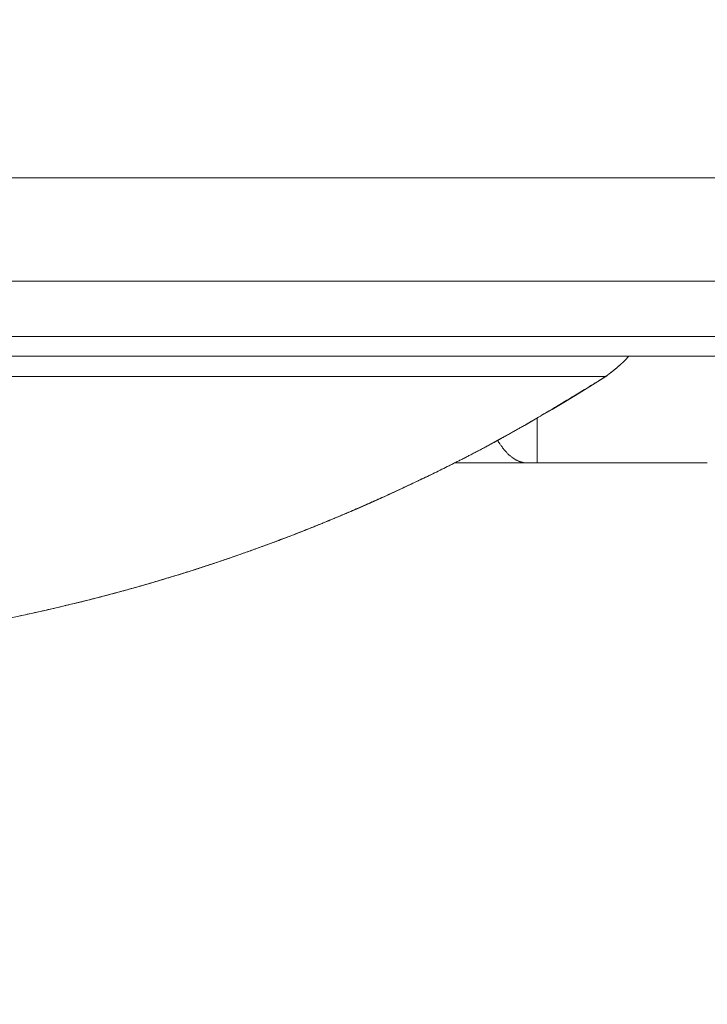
# Model space of a CAD drawing. Extents: x 0 to 59450, y 0 to 42050.
# Tile 250 of 256: x 35069 to 35078, y 35017 to 35031. Entities that reach past the tile are written whole.
import ezdxf

# ---------------------------------------------------------------- set-up
doc = ezdxf.new("R2010")
doc.units = 0
doc.header["$LTSCALE"] = 20
doc.header["$MEASUREMENT"] = 0
doc.layers.get('0').update_dxf_attribs({"linetype": 'CONTINUOUS'})
doc.layers.get('Defpoints').update_dxf_attribs({"linetype": 'CONTINUOUS'})
doc.dimstyles.new('DXF001', dxfattribs={"dimtxt": 3.1, "dimasz": 2, "dimexe": 2, "dimexo": 0.8, "dimgap": 0.09, "dimtad": 1, "dimdsep": 46, "dimtxsty": 'STANDARD', "dimcen": 0.09, "dimazin": 2, "dimtfac": 0.645161, "dimtdec": 4, "dimtmove": 0, "dimatfit": 3, "dimfxl": 1, "dimtvp": 0.66129, "dimtolj": 1, "dimtzin": 0, "dimarcsym": 0})

# ---------------------------------------------------------------- blocks, each defined once
blk = doc.blocks.new('_OPEN')
at = {"color": 0, "linetype": 'ByBlock', "lineweight": -2}
for p, q in [((-1, 0.166667), (0, 0)), ((0, 0), (-1, -0.166667)), ((0, 0), (-1, 0))]:
    blk.add_line(p, q, dxfattribs=at)
blk = doc.blocks.new('*D31')
at = {"color": 0, "linetype": 'Continuous', "lineweight": -2}
for p, q in [((40080.241, 35874.159), (40080.241, 34418.443)), ((34086.452, 35044.922), (34086.452, 34418.443)), ((34088.452, 34420.443), (40078.241, 34420.443))]:
    blk.add_line(p, q, dxfattribs=at)
at = {"layer": 'Defpoints', "color": 0, "linetype": 'Continuous'}
for p in [(40080.241, 35874.959), (34086.452, 35045.722), (40080.241, 34420.443)]:
    blk.add_point(p, dxfattribs=at)
at = {"color": 0, "linetype": 'Continuous', "lineweight": -2, "xscale": 2, "yscale": 2, "zscale": 2, "rotation": 180}
blk.add_blockref('_OPEN', (34086.452, 34420.443), dxfattribs=at)
at = {"color": 0, "linetype": 'Continuous', "lineweight": -2, "xscale": 2, "yscale": 2, "zscale": 2}
blk.add_blockref('_OPEN', (40080.241, 34420.443), dxfattribs=at)
at = {"color": 0, "linetype": 'Continuous', "lineweight": 13, "insert": (37257.246, 34460.533), "char_height": 80, "attachment_point": 5}
blk.add_mtext('\\A1;\\A1;5994', dxfattribs=at)
blk = doc.blocks.new('*D32')
at = {"color": 0, "linetype": 'Continuous', "lineweight": -2}
for p, q in [((36630.841, 38018.759), (33035.556, 38018.759)), ((33037.556, 35020.459), (33037.556, 38016.759)), ((34773.905, 35018.459), (33035.556, 35018.459))]:
    blk.add_line(p, q, dxfattribs=at)
at = {"layer": 'Defpoints', "color": 0, "linetype": 'Continuous'}
for p in [(33037.556, 38018.759), (36631.641, 38018.759), (34774.705, 35018.459)]:
    blk.add_point(p, dxfattribs=at)
at = {"color": 0, "linetype": 'Continuous', "lineweight": -2, "xscale": 2, "yscale": 2, "zscale": 2}
for p, rotation in [((33037.556, 38018.759), 90), ((33037.556, 35018.459), 270)]:
    blk.add_blockref('_OPEN', p, dxfattribs=dict(at, rotation=rotation))
at = {"color": 0, "linetype": 'Continuous', "lineweight": 13, "insert": (32997.466, 36692.509), "char_height": 80, "attachment_point": 5, "rotation": 90}
blk.add_mtext('\\A1;\\A1;3000', dxfattribs=at)

msp = doc.modelspace()

# ---------------------------------------------------------------- linework, layer by layer
at = {"color": 3, "linetype": 'Continuous', "lineweight": 13}
for p, q in [((34971.456, 35028.959), (35819.567, 35028.959)), ((34642.507, 35027.508), (35903.691, 35027.508)), ((35904.465, 35026.735), (34642.507, 35026.735)), ((34844.705, 35026.459), (35103.24, 35026.459)), ((35077.122, 35026.445), (35077.124, 35026.447)), ((35076.887, 35026.23), (35076.889, 35026.231)), ((35076.889, 35026.231), (35076.891, 35026.233)), ((35076.891, 35026.233), (35076.893, 35026.235)), ((35076.893, 35026.235), (35076.896, 35026.237)), ((35076.896, 35026.237), (35076.898, 35026.238)), ((35076.898, 35026.238), (35076.9, 35026.24)), ((35076.9, 35026.24), (35076.902, 35026.242)), ((35076.902, 35026.242), (35076.904, 35026.244)), ((35076.904, 35026.244), (35076.907, 35026.246)), ((35076.907, 35026.246), (35076.909, 35026.247)), ((35076.909, 35026.247), (35076.911, 35026.249)), ((35076.911, 35026.249), (35076.913, 35026.251)), ((35076.913, 35026.251), (35076.916, 35026.253)), ((35076.916, 35026.253), (35076.918, 35026.254)), ((35076.918, 35026.254), (35076.92, 35026.256)), ((35076.92, 35026.256), (35076.922, 35026.258)), ((35076.922, 35026.258), (35076.925, 35026.26)), ((35076.925, 35026.26), (35076.927, 35026.262)), ((35076.927, 35026.262), (35076.929, 35026.263)), ((35076.929, 35026.263), (35076.931, 35026.265)), ((35076.931, 35026.265), (35076.933, 35026.267)), ((35076.933, 35026.267), (35076.936, 35026.269)), ((35076.936, 35026.269), (35076.938, 35026.271)), ((35076.938, 35026.271), (35076.94, 35026.272)), ((35076.94, 35026.272), (35076.942, 35026.274)), ((35076.942, 35026.274), (35076.944, 35026.276)), ((35076.944, 35026.276), (35076.947, 35026.278)), ((35076.947, 35026.278), (35076.949, 35026.28)), ((35076.81, 35026.171), (34844.705, 35026.171)), ((35076.662, 35026.08), (35076.683, 35026.093)), ((35076.809, 35026.172), (35076.812, 35026.174)), ((35076.81, 35026.171), (35076.814, 35026.175)), ((35076.814, 35026.175), (35076.819, 35026.178)), ((35076.819, 35026.178), (35076.824, 35026.182)), ((35076.824, 35026.182), (35076.829, 35026.186)), ((35076.829, 35026.186), (35076.834, 35026.19)), ((35076.834, 35026.19), (35076.84, 35026.194)), ((35076.848, 35026.2), (35076.851, 35026.202)), ((35076.851, 35026.202), (35076.853, 35026.204)), ((35076.853, 35026.204), (35076.855, 35026.205)), ((35076.855, 35026.205), (35076.857, 35026.207)), ((35076.857, 35026.207), (35076.86, 35026.209)), ((35076.86, 35026.209), (35076.862, 35026.211)), ((35076.862, 35026.211), (35076.864, 35026.212)), ((35076.864, 35026.212), (35076.866, 35026.214)), ((35076.866, 35026.214), (35076.869, 35026.216)), ((35076.869, 35026.216), (35076.871, 35026.218)), ((35076.871, 35026.218), (35076.873, 35026.219)), ((35076.873, 35026.219), (35076.875, 35026.221)), ((35076.875, 35026.221), (35076.878, 35026.223)), ((35076.878, 35026.223), (35076.88, 35026.224)), ((35076.88, 35026.224), (35076.882, 35026.226)), ((35076.882, 35026.226), (35076.884, 35026.228)), ((35076.884, 35026.228), (35076.887, 35026.23)), ((35076.439, 35025.944), (35076.464, 35025.959)), ((35076.464, 35025.959), (35076.489, 35025.974)), ((35076.489, 35025.974), (35076.513, 35025.989)), ((35076.513, 35025.989), (35076.538, 35026.004)), ((35076.538, 35026.004), (35076.563, 35026.019)), ((35076.563, 35026.019), (35076.587, 35026.034)), ((35076.587, 35026.034), (35076.612, 35026.05)), ((35076.612, 35026.05), (35076.638, 35026.065)), ((35076.638, 35026.065), (35076.662, 35026.08)), ((35076.216, 35025.809), (35076.241, 35025.824)), ((35076.241, 35025.824), (35076.266, 35025.839)), ((35076.266, 35025.839), (35076.29, 35025.854)), ((35076.29, 35025.854), (35076.315, 35025.869)), ((35076.315, 35025.869), (35076.34, 35025.884)), ((35076.34, 35025.884), (35076.365, 35025.899)), ((35076.365, 35025.899), (35076.39, 35025.914)), ((35076.39, 35025.914), (35076.414, 35025.929)), ((35076.414, 35025.929), (35076.439, 35025.944)), ((35075.993, 35025.675), (35076.018, 35025.69)), ((35076.018, 35025.69), (35076.042, 35025.705)), ((35076.042, 35025.705), (35076.067, 35025.719)), ((35076.067, 35025.719), (35076.092, 35025.734)), ((35076.092, 35025.734), (35076.117, 35025.749)), ((35076.117, 35025.749), (35076.142, 35025.764)), ((35076.142, 35025.764), (35076.167, 35025.779)), ((35076.167, 35025.779), (35076.191, 35025.794)), ((35076.191, 35025.794), (35076.216, 35025.809)), ((35075.744, 35025.529), (35075.769, 35025.543)), ((35075.769, 35025.543), (35075.794, 35025.558)), ((35075.794, 35025.558), (35075.819, 35025.572)), ((35075.819, 35025.572), (35075.844, 35025.587)), ((35075.844, 35025.587), (35075.868, 35025.601)), ((35075.847, 35024.959), (35075.847, 35025.589)), ((35075.868, 35025.601), (35075.893, 35025.616)), ((35075.893, 35025.616), (35075.918, 35025.631)), ((35075.918, 35025.631), (35075.943, 35025.645)), ((35075.943, 35025.645), (35075.968, 35025.66)), ((35075.968, 35025.66), (35075.993, 35025.675)), ((35074.459, 35024.843), (35074.484, 35024.855)), ((35074.484, 35024.855), (35074.51, 35024.868)), ((35074.51, 35024.868), (35074.535, 35024.88)), ((35074.535, 35024.88), (35074.56, 35024.893)), ((35074.56, 35024.893), (35074.586, 35024.906)), ((35074.693, 35024.959), (35075.704, 35024.959)), ((35075.704, 35024.959), (35075.69, 35024.959)), ((35075.847, 35024.959), (35075.704, 35024.959)), ((35078.236, 35024.959), (35075.847, 35024.959)), ((35074.178, 35024.708), (35074.204, 35024.72)), ((35074.201, 35024.719), (35074.248, 35024.741)), ((35074.204, 35024.72), (35074.229, 35024.732)), ((35074.229, 35024.732), (35074.255, 35024.744)), ((35074.255, 35024.744), (35074.28, 35024.756)), ((35074.28, 35024.756), (35074.306, 35024.769)), ((35074.306, 35024.769), (35074.331, 35024.781)), ((35074.331, 35024.781), (35074.357, 35024.793)), ((35074.357, 35024.793), (35074.382, 35024.806)), ((35074.382, 35024.806), (35074.408, 35024.818)), ((35074.408, 35024.818), (35074.433, 35024.83)), ((35074.433, 35024.83), (35074.459, 35024.843)), ((35073.872, 35024.564), (35073.897, 35024.576)), ((35073.878, 35024.567), (35073.899, 35024.577)), ((35073.897, 35024.576), (35073.923, 35024.587)), ((35073.899, 35024.577), (35073.919, 35024.586)), ((35073.919, 35024.586), (35073.94, 35024.596)), ((35073.923, 35024.587), (35073.949, 35024.599)), ((35073.94, 35024.596), (35073.961, 35024.605)), ((35073.949, 35024.599), (35073.974, 35024.611)), ((35073.961, 35024.605), (35073.981, 35024.615)), ((35073.974, 35024.611), (35074, 35024.623)), ((35073.981, 35024.615), (35074.002, 35024.625)), ((35074, 35024.623), (35074.025, 35024.635)), ((35074.002, 35024.625), (35074.022, 35024.634)), ((35074.022, 35024.634), (35074.043, 35024.644)), ((35074.025, 35024.635), (35074.051, 35024.647)), ((35074.043, 35024.644), (35074.063, 35024.653)), ((35074.051, 35024.647), (35074.076, 35024.659)), ((35074.063, 35024.653), (35074.084, 35024.663)), ((35074.076, 35024.659), (35074.102, 35024.671)), ((35074.084, 35024.663), (35074.105, 35024.673)), ((35074.102, 35024.671), (35074.127, 35024.683)), ((35074.105, 35024.673), (35074.125, 35024.682)), ((35074.125, 35024.682), (35074.143, 35024.691)), ((35074.127, 35024.683), (35074.153, 35024.695)), ((35074.143, 35024.691), (35074.166, 35024.702)), ((35074.153, 35024.695), (35074.178, 35024.708)), ((35073.564, 35024.424), (35073.59, 35024.435)), ((35073.57, 35024.427), (35073.59, 35024.436)), ((35073.59, 35024.435), (35073.616, 35024.447)), ((35073.59, 35024.436), (35073.611, 35024.446)), ((35073.611, 35024.446), (35073.632, 35024.455)), ((35073.616, 35024.447), (35073.641, 35024.458)), ((35073.632, 35024.455), (35073.652, 35024.464)), ((35073.641, 35024.458), (35073.667, 35024.47)), ((35073.652, 35024.464), (35073.673, 35024.473)), ((35073.667, 35024.47), (35073.693, 35024.482)), ((35073.673, 35024.473), (35073.693, 35024.483)), ((35073.693, 35024.482), (35073.718, 35024.493)), ((35073.693, 35024.483), (35073.714, 35024.492)), ((35073.714, 35024.492), (35073.735, 35024.501)), ((35073.718, 35024.493), (35073.744, 35024.505)), ((35073.735, 35024.501), (35073.755, 35024.511)), ((35073.744, 35024.505), (35073.769, 35024.517)), ((35073.755, 35024.511), (35073.776, 35024.52)), ((35073.769, 35024.517), (35073.795, 35024.528)), ((35073.776, 35024.52), (35073.796, 35024.53)), ((35073.795, 35024.528), (35073.821, 35024.54)), ((35073.796, 35024.53), (35073.817, 35024.539)), ((35073.817, 35024.539), (35073.837, 35024.548)), ((35073.821, 35024.54), (35073.846, 35024.552)), ((35073.837, 35024.548), (35073.858, 35024.558)), ((35073.846, 35024.552), (35073.872, 35024.564)), ((35073.858, 35024.558), (35073.878, 35024.567)), ((35073.256, 35024.288), (35073.282, 35024.299)), ((35073.261, 35024.291), (35073.281, 35024.3)), ((35073.281, 35024.3), (35073.302, 35024.309)), ((35073.282, 35024.299), (35073.307, 35024.311)), ((35073.302, 35024.309), (35073.322, 35024.318)), ((35073.307, 35024.311), (35073.333, 35024.322)), ((35073.322, 35024.318), (35073.343, 35024.327)), ((35073.333, 35024.322), (35073.359, 35024.333)), ((35073.343, 35024.327), (35073.364, 35024.336)), ((35073.359, 35024.333), (35073.384, 35024.344)), ((35073.364, 35024.336), (35073.384, 35024.345)), ((35073.384, 35024.344), (35073.41, 35024.356)), ((35073.384, 35024.345), (35073.405, 35024.354)), ((35073.405, 35024.354), (35073.426, 35024.363)), ((35073.41, 35024.356), (35073.436, 35024.367)), ((35073.426, 35024.363), (35073.446, 35024.372)), ((35073.436, 35024.367), (35073.462, 35024.378)), ((35073.446, 35024.372), (35073.467, 35024.381)), ((35073.462, 35024.378), (35073.487, 35024.39)), ((35073.467, 35024.381), (35073.487, 35024.39)), ((35073.487, 35024.39), (35073.513, 35024.401)), ((35073.487, 35024.39), (35073.508, 35024.399)), ((35073.508, 35024.399), (35073.529, 35024.409)), ((35073.513, 35024.401), (35073.539, 35024.412)), ((35073.529, 35024.409), (35073.549, 35024.418)), ((35073.539, 35024.412), (35073.564, 35024.424)), ((35073.549, 35024.418), (35073.57, 35024.427)), ((35072.93, 35024.15), (35072.95, 35024.159)), ((35072.95, 35024.159), (35072.971, 35024.168)), ((35072.971, 35024.168), (35072.992, 35024.176)), ((35072.992, 35024.176), (35073.012, 35024.185)), ((35073.012, 35024.185), (35073.033, 35024.194)), ((35073.033, 35024.194), (35073.054, 35024.202)), ((35073.054, 35024.202), (35073.075, 35024.211)), ((35073.075, 35024.211), (35073.095, 35024.22)), ((35073.095, 35024.22), (35073.116, 35024.229)), ((35073.116, 35024.229), (35073.137, 35024.237)), ((35073.137, 35024.237), (35073.157, 35024.246)), ((35073.157, 35024.246), (35073.178, 35024.255)), ((35073.178, 35024.255), (35073.199, 35024.264)), ((35073.199, 35024.264), (35073.219, 35024.273)), ((35073.219, 35024.273), (35073.24, 35024.282)), ((35073.23, 35024.277), (35073.256, 35024.288)), ((35073.24, 35024.282), (35073.261, 35024.291)), ((35072.597, 35024.016), (35072.618, 35024.024)), ((35072.618, 35024.024), (35072.639, 35024.032)), ((35072.639, 35024.032), (35072.66, 35024.04)), ((35072.66, 35024.04), (35072.681, 35024.049)), ((35072.681, 35024.049), (35072.701, 35024.057)), ((35072.701, 35024.057), (35072.722, 35024.065)), ((35072.722, 35024.065), (35072.743, 35024.074)), ((35072.743, 35024.074), (35072.764, 35024.082)), ((35072.764, 35024.082), (35072.784, 35024.091)), ((35072.784, 35024.091), (35072.805, 35024.099)), ((35072.805, 35024.099), (35072.826, 35024.108)), ((35072.826, 35024.108), (35072.847, 35024.116)), ((35072.847, 35024.116), (35072.867, 35024.125)), ((35072.867, 35024.125), (35072.888, 35024.133)), ((35072.888, 35024.133), (35072.909, 35024.142)), ((35072.909, 35024.142), (35072.93, 35024.15)), ((35072.243, 35023.879), (35072.264, 35023.886)), ((35072.246, 35023.88), (35072.272, 35023.89)), ((35072.264, 35023.886), (35072.285, 35023.894)), ((35072.272, 35023.89), (35072.298, 35023.9)), ((35072.285, 35023.894), (35072.306, 35023.902)), ((35072.298, 35023.9), (35072.324, 35023.91)), ((35072.306, 35023.902), (35072.327, 35023.91)), ((35072.324, 35023.91), (35072.35, 35023.919)), ((35072.327, 35023.91), (35072.347, 35023.918)), ((35072.347, 35023.918), (35072.368, 35023.926)), ((35072.35, 35023.919), (35072.376, 35023.929)), ((35072.368, 35023.926), (35072.389, 35023.934)), ((35072.376, 35023.929), (35072.402, 35023.939)), ((35072.389, 35023.934), (35072.41, 35023.942)), ((35072.402, 35023.939), (35072.428, 35023.949)), ((35072.41, 35023.942), (35072.431, 35023.95)), ((35072.428, 35023.949), (35072.454, 35023.96)), ((35072.431, 35023.95), (35072.452, 35023.958)), ((35072.452, 35023.958), (35072.473, 35023.967)), ((35072.473, 35023.967), (35072.493, 35023.975)), ((35072.493, 35023.975), (35072.514, 35023.983)), ((35072.514, 35023.983), (35072.535, 35023.991)), ((35072.535, 35023.991), (35072.556, 35023.999)), ((35072.556, 35023.999), (35072.577, 35024.007)), ((35072.577, 35024.007), (35072.597, 35024.016)), ((35071.855, 35023.736), (35071.881, 35023.745)), ((35071.867, 35023.74), (35071.888, 35023.748)), ((35071.881, 35023.745), (35071.907, 35023.755)), ((35071.888, 35023.748), (35071.909, 35023.755)), ((35071.907, 35023.755), (35071.933, 35023.764)), ((35071.909, 35023.755), (35071.93, 35023.763)), ((35071.93, 35023.763), (35071.95, 35023.77)), ((35071.933, 35023.764), (35071.959, 35023.774)), ((35071.95, 35023.77), (35071.971, 35023.778)), ((35071.959, 35023.774), (35071.985, 35023.783)), ((35071.971, 35023.778), (35071.992, 35023.786)), ((35071.985, 35023.783), (35072.011, 35023.793)), ((35071.992, 35023.786), (35072.013, 35023.793)), ((35072.011, 35023.793), (35072.037, 35023.802)), ((35072.013, 35023.793), (35072.034, 35023.801)), ((35072.034, 35023.801), (35072.055, 35023.808)), ((35072.037, 35023.802), (35072.063, 35023.812)), ((35072.055, 35023.808), (35072.076, 35023.816)), ((35072.063, 35023.812), (35072.089, 35023.821)), ((35072.076, 35023.816), (35072.097, 35023.824)), ((35072.089, 35023.821), (35072.115, 35023.831)), ((35072.097, 35023.824), (35072.118, 35023.832)), ((35072.115, 35023.831), (35072.142, 35023.841)), ((35072.118, 35023.832), (35072.139, 35023.839)), ((35072.139, 35023.839), (35072.16, 35023.847)), ((35072.142, 35023.841), (35072.168, 35023.851)), ((35072.16, 35023.847), (35072.181, 35023.855)), ((35072.168, 35023.851), (35072.194, 35023.86)), ((35072.181, 35023.855), (35072.201, 35023.863)), ((35072.194, 35023.86), (35072.22, 35023.87)), ((35072.201, 35023.863), (35072.222, 35023.871)), ((35072.22, 35023.87), (35072.246, 35023.88)), ((35072.222, 35023.871), (35072.243, 35023.879)), ((35071.463, 35023.599), (35071.489, 35023.608)), ((35071.468, 35023.601), (35071.489, 35023.608)), ((35071.489, 35023.608), (35071.515, 35023.617)), ((35071.489, 35023.608), (35071.51, 35023.615)), ((35071.51, 35023.615), (35071.531, 35023.622)), ((35071.515, 35023.617), (35071.541, 35023.626)), ((35071.531, 35023.622), (35071.552, 35023.63)), ((35071.541, 35023.626), (35071.567, 35023.635)), ((35071.552, 35023.63), (35071.573, 35023.637)), ((35071.567, 35023.635), (35071.593, 35023.644)), ((35071.573, 35023.637), (35071.594, 35023.644)), ((35071.593, 35023.644), (35071.62, 35023.653)), ((35071.594, 35023.644), (35071.615, 35023.651)), ((35071.615, 35023.651), (35071.636, 35023.659)), ((35071.62, 35023.653), (35071.646, 35023.662)), ((35071.636, 35023.659), (35071.657, 35023.666)), ((35071.646, 35023.662), (35071.672, 35023.671)), ((35071.657, 35023.666), (35071.678, 35023.673)), ((35071.672, 35023.671), (35071.698, 35023.68)), ((35071.678, 35023.673), (35071.699, 35023.681)), ((35071.698, 35023.68), (35071.724, 35023.69)), ((35071.699, 35023.681), (35071.72, 35023.688)), ((35071.72, 35023.688), (35071.741, 35023.695)), ((35071.724, 35023.69), (35071.75, 35023.699)), ((35071.741, 35023.695), (35071.762, 35023.703)), ((35071.75, 35023.699), (35071.776, 35023.708)), ((35071.762, 35023.703), (35071.783, 35023.71)), ((35071.776, 35023.708), (35071.803, 35023.717)), ((35071.783, 35023.71), (35071.804, 35023.718)), ((35071.803, 35023.717), (35071.829, 35023.727)), ((35071.804, 35023.718), (35071.825, 35023.725)), ((35071.825, 35023.725), (35071.846, 35023.733)), ((35071.829, 35023.727), (35071.855, 35023.736)), ((35071.846, 35023.733), (35071.867, 35023.74)), ((35071.043, 35023.461), (35071.069, 35023.469)), ((35071.046, 35023.462), (35071.068, 35023.469)), ((35071.068, 35023.469), (35071.089, 35023.475)), ((35071.069, 35023.469), (35071.096, 35023.477)), ((35071.089, 35023.475), (35071.11, 35023.482)), ((35071.096, 35023.477), (35071.122, 35023.486)), ((35071.11, 35023.482), (35071.131, 35023.489)), ((35071.122, 35023.486), (35071.148, 35023.494)), ((35071.131, 35023.489), (35071.152, 35023.496)), ((35071.148, 35023.494), (35071.174, 35023.503)), ((35071.152, 35023.496), (35071.173, 35023.503)), ((35071.173, 35023.503), (35071.194, 35023.51)), ((35071.174, 35023.503), (35071.201, 35023.512)), ((35071.194, 35023.51), (35071.215, 35023.517)), ((35071.201, 35023.512), (35071.227, 35023.52)), ((35071.215, 35023.517), (35071.236, 35023.523)), ((35071.227, 35023.52), (35071.253, 35023.529)), ((35071.236, 35023.523), (35071.257, 35023.53)), ((35071.253, 35023.529), (35071.279, 35023.537)), ((35071.257, 35023.53), (35071.278, 35023.537)), ((35071.278, 35023.537), (35071.3, 35023.544)), ((35071.279, 35023.537), (35071.306, 35023.546)), ((35071.3, 35023.544), (35071.321, 35023.551)), ((35071.306, 35023.546), (35071.332, 35023.555)), ((35071.321, 35023.551), (35071.342, 35023.558)), ((35071.332, 35023.555), (35071.358, 35023.564)), ((35071.342, 35023.558), (35071.363, 35023.565)), ((35071.358, 35023.564), (35071.384, 35023.572)), ((35071.363, 35023.565), (35071.384, 35023.572)), ((35071.384, 35023.572), (35071.41, 35023.581)), ((35071.384, 35023.572), (35071.405, 35023.58)), ((35071.405, 35023.58), (35071.426, 35023.587)), ((35071.41, 35023.581), (35071.437, 35023.59)), ((35071.426, 35023.587), (35071.447, 35023.594)), ((35071.437, 35023.59), (35071.463, 35023.599)), ((35071.447, 35023.594), (35071.468, 35023.601)), ((35070.596, 35023.322), (35070.623, 35023.33)), ((35070.602, 35023.324), (35070.624, 35023.33)), ((35070.623, 35023.33), (35070.649, 35023.338)), ((35070.624, 35023.33), (35070.645, 35023.337)), ((35070.645, 35023.337), (35070.666, 35023.343)), ((35070.649, 35023.338), (35070.675, 35023.346)), ((35070.666, 35023.343), (35070.687, 35023.349)), ((35070.675, 35023.346), (35070.701, 35023.354)), ((35070.687, 35023.349), (35070.708, 35023.356)), ((35070.701, 35023.354), (35070.728, 35023.362)), ((35070.708, 35023.356), (35070.729, 35023.362)), ((35070.728, 35023.362), (35070.754, 35023.37)), ((35070.729, 35023.362), (35070.751, 35023.369)), ((35070.751, 35023.369), (35070.772, 35023.375)), ((35070.754, 35023.37), (35070.78, 35023.378)), ((35070.772, 35023.375), (35070.793, 35023.382)), ((35070.78, 35023.378), (35070.807, 35023.386)), ((35070.793, 35023.382), (35070.814, 35023.388)), ((35070.807, 35023.386), (35070.833, 35023.394)), ((35070.814, 35023.388), (35070.835, 35023.395)), ((35070.833, 35023.394), (35070.859, 35023.402)), ((35070.835, 35023.395), (35070.856, 35023.402)), ((35070.856, 35023.402), (35070.878, 35023.408)), ((35070.859, 35023.402), (35070.886, 35023.411)), ((35070.878, 35023.408), (35070.899, 35023.415)), ((35070.886, 35023.411), (35070.912, 35023.419)), ((35070.899, 35023.415), (35070.92, 35023.422)), ((35070.912, 35023.419), (35070.938, 35023.427)), ((35070.92, 35023.422), (35070.941, 35023.428)), ((35070.938, 35023.427), (35070.964, 35023.435)), ((35070.941, 35023.428), (35070.962, 35023.435)), ((35070.962, 35023.435), (35070.983, 35023.442)), ((35070.964, 35023.435), (35070.991, 35023.444)), ((35070.983, 35023.442), (35071.004, 35023.448)), ((35070.991, 35023.444), (35071.017, 35023.452)), ((35071.004, 35023.448), (35071.025, 35023.455)), ((35071.017, 35023.452), (35071.043, 35023.461)), ((35071.025, 35023.455), (35071.046, 35023.462)), ((35070.121, 35023.185), (35070.148, 35023.192)), ((35070.136, 35023.189), (35070.157, 35023.195)), ((35070.148, 35023.192), (35070.174, 35023.2)), ((35070.157, 35023.195), (35070.178, 35023.201)), ((35070.174, 35023.2), (35070.2, 35023.207)), ((35070.178, 35023.201), (35070.199, 35023.207)), ((35070.199, 35023.207), (35070.22, 35023.213)), ((35070.2, 35023.207), (35070.227, 35023.214)), ((35070.22, 35023.213), (35070.242, 35023.219)), ((35070.227, 35023.214), (35070.253, 35023.222)), ((35070.242, 35023.219), (35070.263, 35023.225)), ((35070.253, 35023.222), (35070.28, 35023.229)), ((35070.263, 35023.225), (35070.284, 35023.231)), ((35070.28, 35023.229), (35070.306, 35023.237)), ((35070.284, 35023.231), (35070.305, 35023.237)), ((35070.305, 35023.237), (35070.327, 35023.243)), ((35070.306, 35023.237), (35070.333, 35023.244)), ((35070.327, 35023.243), (35070.348, 35023.249)), ((35070.333, 35023.244), (35070.359, 35023.252)), ((35070.348, 35023.249), (35070.369, 35023.255)), ((35070.359, 35023.252), (35070.385, 35023.26)), ((35070.369, 35023.255), (35070.39, 35023.261)), ((35070.385, 35023.26), (35070.412, 35023.267)), ((35070.39, 35023.261), (35070.411, 35023.267)), ((35070.411, 35023.267), (35070.433, 35023.274)), ((35070.412, 35023.267), (35070.438, 35023.275)), ((35070.433, 35023.274), (35070.454, 35023.28)), ((35070.438, 35023.275), (35070.464, 35023.283)), ((35070.454, 35023.28), (35070.475, 35023.286)), ((35070.464, 35023.283), (35070.491, 35023.291)), ((35070.475, 35023.286), (35070.496, 35023.292)), ((35070.491, 35023.291), (35070.517, 35023.298)), ((35070.496, 35023.292), (35070.518, 35023.299)), ((35070.517, 35023.298), (35070.543, 35023.306)), ((35070.518, 35023.299), (35070.539, 35023.305)), ((35070.539, 35023.305), (35070.56, 35023.311)), ((35070.543, 35023.306), (35070.57, 35023.314)), ((35070.56, 35023.311), (35070.581, 35023.318)), ((35070.57, 35023.314), (35070.596, 35023.322)), ((35070.581, 35023.318), (35070.602, 35023.324)), ((35069.604, 35023.047), (35069.625, 35023.052)), ((35069.618, 35023.051), (35069.645, 35023.058)), ((35069.625, 35023.052), (35069.646, 35023.058)), ((35069.645, 35023.058), (35069.671, 35023.064)), ((35069.646, 35023.058), (35069.668, 35023.063)), ((35069.668, 35023.063), (35069.689, 35023.069)), ((35069.671, 35023.064), (35069.698, 35023.071)), ((35069.689, 35023.069), (35069.71, 35023.074)), ((35069.698, 35023.071), (35069.724, 35023.078)), ((35069.71, 35023.074), (35069.731, 35023.08)), ((35069.724, 35023.078), (35069.751, 35023.085)), ((35069.731, 35023.08), (35069.753, 35023.085)), ((35069.751, 35023.085), (35069.777, 35023.092)), ((35069.753, 35023.085), (35069.774, 35023.091)), ((35069.774, 35023.091), (35069.795, 35023.096)), ((35069.777, 35023.092), (35069.804, 35023.099)), ((35069.795, 35023.096), (35069.817, 35023.102)), ((35069.804, 35023.099), (35069.83, 35023.106)), ((35069.817, 35023.102), (35069.838, 35023.108)), ((35069.83, 35023.106), (35069.857, 35023.113)), ((35069.838, 35023.108), (35069.859, 35023.113)), ((35069.857, 35023.113), (35069.883, 35023.12)), ((35069.859, 35023.113), (35069.88, 35023.119)), ((35069.88, 35023.119), (35069.902, 35023.125)), ((35069.883, 35023.12), (35069.91, 35023.127)), ((35069.902, 35023.125), (35069.923, 35023.13)), ((35069.91, 35023.127), (35069.936, 35023.134)), ((35069.923, 35023.13), (35069.944, 35023.136)), ((35069.936, 35023.134), (35069.963, 35023.141)), ((35069.944, 35023.136), (35069.965, 35023.142)), ((35069.963, 35023.141), (35069.989, 35023.148)), ((35069.965, 35023.142), (35069.987, 35023.148)), ((35069.987, 35023.148), (35070.008, 35023.154)), ((35069.989, 35023.148), (35070.015, 35023.156)), ((35070.008, 35023.154), (35070.029, 35023.159)), ((35070.015, 35023.156), (35070.042, 35023.163)), ((35070.029, 35023.159), (35070.051, 35023.165)), ((35070.042, 35023.163), (35070.068, 35023.17)), ((35070.051, 35023.165), (35070.072, 35023.171)), ((35070.068, 35023.17), (35070.095, 35023.177)), ((35070.072, 35023.171), (35070.093, 35023.177)), ((35070.093, 35023.177), (35070.114, 35023.183)), ((35070.095, 35023.177), (35070.121, 35023.185)), ((35070.114, 35023.183), (35070.136, 35023.189)), ((35069.034, 35022.909), (35069.061, 35022.915)), ((35069.061, 35022.915), (35069.087, 35022.921)), ((35069.087, 35022.921), (35069.114, 35022.928)), ((35069.114, 35022.928), (35069.14, 35022.934)), ((35069.14, 35022.934), (35069.167, 35022.94)), ((35069.167, 35022.94), (35069.194, 35022.946)), ((35069.194, 35022.946), (35069.22, 35022.953)), ((35069.22, 35022.953), (35069.247, 35022.959)), ((35069.22, 35022.952), (35069.241, 35022.958)), ((35069.241, 35022.958), (35069.263, 35022.963)), ((35069.247, 35022.959), (35069.273, 35022.965)), ((35069.263, 35022.963), (35069.284, 35022.968)), ((35069.273, 35022.965), (35069.3, 35022.972)), ((35069.284, 35022.968), (35069.305, 35022.973)), ((35069.3, 35022.972), (35069.326, 35022.978)), ((35069.305, 35022.973), (35069.327, 35022.978)), ((35069.326, 35022.978), (35069.353, 35022.985)), ((35069.327, 35022.978), (35069.348, 35022.983)), ((35069.348, 35022.983), (35069.369, 35022.988)), ((35069.353, 35022.985), (35069.379, 35022.991)), ((35069.369, 35022.988), (35069.391, 35022.994)), ((35069.379, 35022.991), (35069.406, 35022.998)), ((35069.391, 35022.994), (35069.412, 35022.999)), ((35069.406, 35022.998), (35069.432, 35023.004)), ((35069.412, 35022.999), (35069.433, 35023.004)), ((35069.432, 35023.004), (35069.459, 35023.011)), ((35069.433, 35023.004), (35069.455, 35023.009)), ((35069.455, 35023.009), (35069.476, 35023.015)), ((35069.459, 35023.011), (35069.486, 35023.017)), ((35069.476, 35023.015), (35069.497, 35023.02)), ((35069.486, 35023.017), (35069.512, 35023.024)), ((35069.497, 35023.02), (35069.518, 35023.025)), ((35069.512, 35023.024), (35069.539, 35023.031)), ((35069.518, 35023.025), (35069.54, 35023.031)), ((35069.539, 35023.031), (35069.565, 35023.037)), ((35069.54, 35023.031), (35069.561, 35023.036)), ((35069.561, 35023.036), (35069.582, 35023.041)), ((35069.565, 35023.037), (35069.592, 35023.044)), ((35069.582, 35023.041), (35069.604, 35023.047)), ((35069.592, 35023.044), (35069.618, 35023.051)), ((35068.582, 35022.809), (35068.609, 35022.815)), ((35068.609, 35022.815), (35068.635, 35022.821)), ((35068.635, 35022.821), (35068.662, 35022.826)), ((35068.662, 35022.826), (35068.688, 35022.832)), ((35068.688, 35022.832), (35068.715, 35022.838)), ((35068.715, 35022.838), (35068.742, 35022.844)), ((35068.742, 35022.844), (35068.768, 35022.849)), ((35068.768, 35022.849), (35068.795, 35022.855)), ((35068.795, 35022.855), (35068.821, 35022.861)), ((35068.821, 35022.861), (35068.848, 35022.867)), ((35068.848, 35022.867), (35068.875, 35022.873)), ((35068.875, 35022.873), (35068.901, 35022.879)), ((35068.901, 35022.879), (35068.928, 35022.885)), ((35068.928, 35022.885), (35068.954, 35022.891)), ((35068.954, 35022.891), (35068.981, 35022.897)), ((35068.981, 35022.897), (35069.008, 35022.903)), ((35069.008, 35022.903), (35069.034, 35022.909))]:
    msp.add_line(p, q, dxfattribs=at)
for centre, radius, start, end in [((35076.054, 35027.424), 1.451, 313.1253, 313.5053), ((35076.151, 35027.316), 1.306, 313.5392, 313.6664), ((35076.101, 35027.345), 1.361, 314.3747, 314.7765), ((35076.119, 35027.307), 1.321, 314.9356, 315.0644), ((35076.177, 35027.297), 1.273, 313.5376, 313.6681), ((35076.151, 35027.283), 1.282, 314.9336, 315.0664), ((35076.208, 35027.273), 1.235, 313.5355, 313.6701), ((35076.188, 35027.284), 1.257, 313.929, 314.3608), ((35076.181, 35027.261), 1.245, 314.9317, 315.0683), ((35076.236, 35027.252), 1.2, 313.5336, 313.672), ((35076.21, 35027.241), 1.211, 314.9298, 315.0702), ((35076.198, 35027.26), 1.233, 314.7798, 315.2202), ((35076.222, 35027.192), 1.168, 316.3261, 316.4683), ((35076.237, 35027.223), 1.179, 314.9278, 315.0722), ((35076.248, 35027.215), 1.165, 314.927, 315.073), ((35076.208, 35027.25), 1.219, 315.2196, 315.6551), ((35076.261, 35027.207), 1.15, 314.926, 315.074), ((35076.273, 35027.16), 1.109, 316.3223, 316.4721), ((35076.288, 35027.188), 1.118, 314.9239, 315.0761), ((35076.296, 35027.154), 1.089, 316.0448, 316.5396), ((35076.259, 35027.184), 1.137, 316.2556, 316.4089), ((35076.3, 35027.147), 1.081, 316.3203, 316.4741), ((35076.265, 35027.187), 1.134, 316.2554, 316.4091), ((35076.422, 35027.047), 0.924, 315.9768, 316.5692), ((35076.302, 35027.154), 1.084, 316.3206, 316.4738), ((35076.267, 35027.192), 1.136, 316.2555, 316.4089), ((35076.312, 35027.152), 1.076, 316.3199, 316.4744), ((35076.281, 35027.188), 1.123, 316.2546, 316.4098), ((35076.295, 35027.178), 1.106, 316.1458, 316.6038), ((35076.286, 35027.15), 1.093, 317.6484, 317.8042), ((35076.291, 35027.15), 1.09, 317.6481, 317.8045), ((35076.296, 35027.149), 1.085, 317.6478, 317.8048), ((35075.087, 35028.265), 2.731, 317.4497, 317.6175), ((35076.302, 35027.184), 1.105, 316.2534, 316.411), ((35076.308, 35027.146), 1.074, 317.647, 317.8056), ((35076.425, 35027.039), 0.917, 317.8612, 318.4985), ((35076.311, 35027.147), 1.073, 317.6469, 317.8057), ((35076.275, 35027.151), 1.102, 318.9117, 319.0701), ((35076.323, 35027.145), 1.062, 317.6461, 317.8065), ((35076.309, 35027.129), 1.062, 318.9087, 319.0731), ((35076.512, 35026.969), 0.805, 318.1247, 319.2242), ((35076.326, 35027.151), 1.064, 317.6463, 317.8063), ((35076.235, 35027.202), 1.166, 318.916, 319.0658), ((35076.324, 35027.129), 1.051, 318.9078, 319.074), ((35076.459, 35027.045), 0.895, 317.5028, 317.7023), ((35076.249, 35027.164), 1.132, 320.3648, 320.5159), ((35075.527, 35027.822), 2.108, 319.1558, 319.7033), ((35076.432, 35027.061), 0.925, 318.396, 318.6111), ((35076.512, 35026.975), 0.809, 319.4495, 319.8214), ((35075.456, 35027.847), 2.178, 320.2103, 320.3915), ((35074.63, 35029.148), 3.689, 307.6295, 307.759), ((35074.694, 35029.014), 3.544, 308.2765, 308.4146), ((35074.804, 35028.927), 3.408, 307.8608, 308.0057), ((35074.854, 35028.782), 3.263, 308.89, 309.0435), ((35074.95, 35028.748), 3.176, 308.0769, 308.2375), ((35075.026, 35028.623), 3.032, 308.5751, 308.7445), ((35075.047, 35028.563), 2.972, 309.1571, 309.3338), ((35075.147, 35028.486), 2.849, 308.7604, 308.9464), ((35075.226, 35028.403), 2.734, 308.7565, 308.9502), ((35075.259, 35028.307), 2.639, 309.7038, 309.9073), ((35075.41, 35028.162), 2.432, 309.2559, 309.3229), ((35075.342, 35028.147), 2.464, 310.7813, 310.8489), ((35075.333, 35028.259), 2.555, 309.3115, 309.5233), ((35075.445, 35028.129), 2.384, 309.2553, 309.3236), ((35075.46, 35028.115), 2.363, 309.2549, 309.3239), ((35075.395, 35028.098), 2.392, 310.7803, 310.8499), ((35075.365, 35028.147), 2.449, 310.621, 310.8433), ((35075.493, 35028.084), 2.318, 309.2543, 309.3245), ((35075.51, 35028.067), 2.294, 309.2539, 309.3249), ((35075.444, 35028.054), 2.327, 310.7793, 310.8509), ((35075.46, 35028.129), 2.374, 309.3839, 309.6153), ((35075.539, 35028.041), 2.255, 309.2533, 309.3255), ((35075.467, 35028.037), 2.299, 310.7789, 310.8513), ((35075.546, 35027.963), 2.192, 310.5651, 310.6374), ((35075.483, 35028.028), 2.282, 310.7786, 310.8516), ((35075.49, 35028.027), 2.276, 310.6733, 310.916), ((35075.519, 35027.99), 2.23, 310.7777, 310.8524), ((35075.622, 35027.962), 2.142, 309.2514, 309.3274), ((35075.574, 35027.935), 2.152, 310.7764, 310.8538), ((35075.557, 35027.965), 2.186, 310.6683, 310.921), ((35075.599, 35027.911), 2.117, 310.7758, 310.8544), ((35075.626, 35027.812), 2.026, 312.0975, 312.1776), ((35075.72, 35027.861), 2.002, 309.2487, 309.3301), ((35075.63, 35027.894), 2.084, 310.6621, 310.9272), ((35075.674, 35027.836), 2.012, 310.7737, 310.8565), ((35075.696, 35027.815), 1.982, 310.7731, 310.8571), ((35075.72, 35027.725), 1.899, 312.0949, 312.1803), ((35075.74, 35027.773), 1.921, 310.7717, 310.8584), ((35075.672, 35027.837), 2.014, 311.1033, 311.3796), ((35075.763, 35027.752), 1.89, 310.771, 310.8591), ((35075.782, 35027.67), 1.816, 312.0929, 312.1823), ((35075.803, 35027.714), 1.835, 310.7697, 310.8605), ((35075.741, 35027.752), 1.904, 311.4886, 311.7784), ((35075.821, 35027.697), 1.811, 310.7691, 310.8611), ((35075.779, 35027.618), 1.779, 313.5561, 313.6495), ((35075.858, 35027.663), 1.761, 310.7678, 310.8624), ((35075.782, 35027.719), 1.853, 311.5311, 311.8333), ((35075.877, 35027.586), 1.691, 312.0896, 312.1856), ((35075.893, 35027.632), 1.714, 310.7665, 310.8637), ((35075.853, 35027.557), 1.686, 313.5535, 313.6521), ((35075.926, 35027.602), 1.669, 310.7652, 310.865), ((35075.846, 35027.643), 1.753, 311.9165, 312.2335), ((35075.886, 35027.53), 1.643, 313.5523, 313.6534), ((35075.958, 35027.574), 1.628, 310.7639, 310.8662), ((35075.919, 35027.505), 1.603, 313.551, 313.6547), ((35075.887, 35027.576), 1.676, 312.7442, 313.0755), ((35075.988, 35027.494), 1.547, 312.0852, 312.19), ((35075.949, 35027.535), 1.604, 312.2206, 312.3268), ((35075.963, 35027.471), 1.548, 313.5491, 313.6565), ((35075.978, 35027.459), 1.529, 313.5485, 313.6572), ((35075.951, 35027.521), 1.592, 312.7354, 313.0843), ((35076.044, 35027.502), 1.516, 310.7602, 310.87), ((35076.007, 35027.438), 1.493, 313.5472, 313.6584), ((35076.018, 35027.43), 1.479, 313.5467, 313.659), ((35076.003, 35027.464), 1.515, 313.1334, 313.4972), ((35076.03, 35027.422), 1.466, 313.5461, 313.6595), ((35076.045, 35027.46), 1.483, 312.2163, 312.3311), ((35076.019, 35027.391), 1.452, 314.9414, 315.0586), ((35076.094, 35027.367), 1.382, 313.5427, 313.6629), ((35076.13, 35027.334), 1.334, 313.5405, 313.6651), ((35063.511, 35046.971), 24.688, 270, 302.594), ((35065.852, 35043.568), 20.559, 301.7923, 301.8832), ((35070.138, 35036.7), 12.463, 301.8296, 302.0599), ((35059.798, 35053.338), 32.052, 301.9374, 302.0548), ((35076.477, 35026.648), 0.581, 305.1662, 305.4563), ((35076.508, 35026.637), 0.554, 303.5409, 303.8393), ((35076.504, 35026.628), 0.549, 304.6782, 304.9708), ((35076.459, 35026.667), 0.606, 306.3341, 306.6043), ((35076.461, 35026.723), 0.651, 303.5632, 303.817), ((35076.417, 35026.734), 0.686, 306.3498, 306.5887), ((35076.393, 35026.771), 0.729, 306.3569, 306.5816), ((35076.387, 35026.821), 0.774, 304.7208, 304.9282), ((35076.325, 35026.873), 0.852, 306.3731, 306.5654), ((35076.278, 35026.908), 0.908, 307.6066, 307.7819), ((35076.228, 35027.014), 1.023, 306.3891, 306.5493), ((35076.156, 35027.115), 1.147, 306.3978, 306.5407), ((35076.076, 35027.183), 1.249, 307.6305, 307.758), ((35073.404, 35030.674), 5.646, 307.4833, 307.5549), ((35075.958, 35027.393), 1.488, 306.4142, 306.5243), ((35075.815, 35027.592), 1.733, 306.422, 306.5165), ((35073.688, 35030.366), 5.229, 307.1448, 307.2246), ((35075.579, 35027.841), 2.074, 307.6558, 307.7326), ((35073.991, 35030.023), 4.773, 306.8249, 306.9149), ((35074.106, 35029.784), 4.512, 307.5651, 307.6628), ((35074.292, 35029.539), 4.205, 307.6934, 307.8002), ((35074.408, 35029.388), 4.014, 307.818, 307.9319), ((35074.544, 35029.26), 3.83, 307.5073, 307.6299), ((35065.743, 35042.708), 19.879, 299.4569, 299.54), ((35065.714, 35042.749), 19.928, 299.5552, 299.6379), ((35065.687, 35042.855), 20.033, 299.5555, 299.6377), ((35065.565, 35043.004), 20.223, 299.7288, 299.8104), ((35065.398, 35043.16), 20.442, 300.0011, 300.0817), ((35065.181, 35043.791), 21.097, 299.7304, 299.8087), ((35064.422, 35044.905), 22.442, 300.0768, 300.1506), ((35064.047, 35045.669), 23.291, 300.006, 300.0767), ((35063.582, 35046.385), 24.144, 300.1793, 300.2477), ((35066.348, 35041.514), 18.541, 298.7578, 298.8463), ((35077.423, 35026.656), 2.541, 212.9752, 214.2341), ((35066.388, 35041.619), 18.614, 298.5824, 298.6705), ((35066.221, 35041.811), 18.862, 298.8369, 298.9243), ((35066.191, 35041.859), 18.918, 298.9336, 299.0205), ((35066.156, 35041.914), 18.983, 299.0309, 299.1172), ((35066.127, 35042.093), 19.154, 298.9341, 299.0199), ((35066.023, 35042.218), 19.314, 299.1088, 299.194), ((35065.925, 35042.332), 19.462, 299.2829, 299.3676), ((35065.888, 35042.389), 19.529, 299.3809, 299.4651), ((35065.854, 35042.506), 19.648, 299.3811, 299.4648), ((35066.109, 35042.167), 19.23, 297.5103, 297.5953), ((35066.115, 35042.022), 19.098, 297.7814, 297.8668), ((35066.115, 35041.956), 19.04, 297.9587, 298.0446), ((35066.188, 35041.879), 18.937, 297.9585, 298.0448), ((35066.255, 35041.815), 18.85, 297.9583, 298.045), ((35066.261, 35041.74), 18.78, 298.135, 298.2222), ((35066.326, 35041.679), 18.696, 298.1348, 298.2224), ((35066.331, 35041.61), 18.633, 298.3109, 298.399), ((35066.398, 35041.546), 18.545, 298.3107, 298.3992), ((35066.474, 35041.4), 18.38, 298.4058, 298.4948), ((35066.436, 35041.477), 18.466, 298.4863, 298.5752), ((35076.037, 35025.693), 0.854, 213.1635, 215.9666), ((35076.03, 35025.683), 0.842, 215.6765, 217.4467), ((35077.435, 35026.843), 2.664, 218.873, 219.2858), ((35076.084, 35025.742), 0.922, 219.5053, 220.8067), ((35075.919, 35025.582), 0.692, 219.6627, 221.4833), ((35065.023, 35044.066), 21.415, 296.9782, 297.0542), ((35065.242, 35043.7), 20.99, 296.9774, 297.055), ((35065.439, 35043.449), 20.676, 296.8854, 296.9643), ((35065.659, 35043.006), 20.182, 296.9759, 297.0565), ((35065.746, 35042.761), 19.924, 297.1547, 297.2365), ((35065.81, 35042.564), 19.719, 297.3331, 297.4159), ((35065.9, 35042.453), 19.579, 297.3328, 297.4162), ((35065.965, 35042.39), 19.493, 297.3326, 297.4164), ((35065.962, 35042.258), 19.378, 297.6039, 297.688), ((35066.04, 35042.238), 19.324, 297.5105, 297.5951), ((35075.959, 35025.62), 0.746, 221.6636, 223.2555), ((35075.969, 35025.633), 0.763, 223.439, 224.9357), ((35075.902, 35025.564), 0.667, 224.7898, 226.4603), ((35075.86, 35025.519), 0.606, 226.4419, 228.2414), ((35075.842, 35025.499), 0.579, 228.2473, 230.0799), ((35075.823, 35025.47), 0.544, 229.6971, 231.5896), ((35075.799, 35025.444), 0.509, 231.8811, 233.8571), ((35075.781, 35025.415), 0.475, 233.5101, 235.5707), ((35075.767, 35025.393), 0.449, 235.4368, 237.5644), ((35075.752, 35025.371), 0.422, 237.753, 239.9564), ((35075.741, 35025.352), 0.401, 239.8796, 242.1513), ((35075.732, 35025.334), 0.38, 242.0981, 244.4425), ((35075.723, 35025.314), 0.358, 244.4488, 246.8525), ((35063.837, 35046.606), 24.217, 296.3508, 296.4178), ((35064.025, 35046.123), 23.701, 296.5307, 296.5994), ((35064.342, 35045.714), 23.193, 296.3493, 296.4193), ((35064.436, 35045.188), 22.68, 296.8004, 296.872), ((35064.735, 35044.892), 22.281, 296.5285, 296.6016), ((35064.895, 35044.482), 21.843, 296.7079, 296.7825), ((35075.719, 35025.303), 0.346, 246.68, 249.1456), ((35075.714, 35025.289), 0.332, 249.0637, 251.5757), ((35075.71, 35025.278), 0.321, 251.6752, 254.237), ((35075.707, 35025.268), 0.31, 254.2691, 256.8667), ((35075.707, 35025.26), 0.302, 256.5652, 259.1873), ((35075.705, 35025.258), 0.3, 259.4359, 262.0526), ((35075.705, 35025.25), 0.292, 261.8663, 264.5156), ((35075.705, 35025.24), 0.282, 264.3453, 267.055), ((35063.144, 35048.038), 25.808, 295.2818, 295.369), ((35064.022, 35045.639), 23.262, 292.4908, 292.5596), ((35064.04, 35045.753), 23.36, 292.4125, 292.4812), ((35063.973, 35045.701), 23.338, 292.6801, 292.7487), ((35063.99, 35045.733), 23.36, 292.6801, 292.7487), ((35064.007, 35045.765), 23.384, 292.6801, 292.7487), ((35063.941, 35045.879), 23.514, 292.7895, 292.858), ((35063.959, 35045.824), 23.457, 292.8689, 292.9373), ((35063.975, 35045.86), 23.484, 292.8689, 292.9373), ((35063.902, 35045.822), 23.477, 293.1376, 293.2058), ((35063.926, 35045.92), 23.558, 293.0572, 293.1254), ((35063.964, 35045.902), 23.527, 293.0571, 293.1254), ((35063.834, 35046.081), 23.743, 293.2451, 293.3128), ((35063.922, 35046.043), 23.674, 291.4619, 291.5293), ((35063.88, 35046.095), 23.738, 291.5774, 291.6449), ((35063.836, 35045.984), 23.651, 291.8438, 291.9115), ((35063.879, 35045.951), 23.605, 291.8438, 291.9115), ((35063.92, 35046.007), 23.641, 291.7675, 291.8353), ((35063.965, 35045.886), 23.512, 291.8436, 291.9117), ((35063.92, 35045.863), 23.507, 292.0338, 292.102), ((35063.959, 35045.841), 23.472, 292.0338, 292.102), ((35064.014, 35045.78), 23.395, 292.0337, 292.1021), ((35064.01, 35045.659), 23.285, 292.2232, 292.2921), ((35064.055, 35045.541), 23.159, 292.3009, 292.3699), ((35064.07, 35045.66), 23.263, 292.2232, 292.2921), ((35064.004, 35045.692), 23.317, 292.4124, 292.4813), ((35063.802, 35046.271), 23.93, 291.1958, 291.2626), ((35063.756, 35046.246), 23.923, 291.387, 291.4539), ((35063.884, 35046.213), 23.847, 291.1957, 291.2627), ((35063.838, 35046.102), 23.759, 291.4621, 291.5292), ((35063.796, 35046.155), 23.824, 291.5776, 291.6448)]:
    msp.add_arc(centre, radius, start, end, dxfattribs=at)

# ---------------------------------------------------------------- dimensions: what is measured, and where the dimension line sits
at = {"linetype": 'Continuous', "lineweight": 13}
dim = msp.add_linear_dim(base=(33037.556, 38018.759), p1=(34774.705, 35018.459), p2=(36631.641, 38018.759), angle=90, text='\\A1;3000', dimstyle='DXF001', override={"dimtxt": 80, "dimasz": 2, "dimblk1": 'OPEN', "dimblk2": 'OPEN', "dimsah": 1}, dxfattribs=at)
dim.commit()
dim.dimension.update_dxf_attribs({"geometry": '*D32', "text_midpoint": (33037.556, 36692.509), "dimtype": 160})
at = {"color": 7, "linetype": 'Continuous', "lineweight": 13}
dim = msp.add_linear_dim(base=(40080.241, 34420.443), p1=(34086.452, 35045.722), p2=(40080.241, 35874.959), text='\\A1;5994', dimstyle='DXF001', override={"dimtxt": 80, "dimasz": 2, "dimblk1": 'OPEN', "dimblk2": 'OPEN', "dimsah": 1}, dxfattribs=at)
dim.commit()
dim.dimension.update_dxf_attribs({"geometry": '*D31', "text_midpoint": (37257.246, 34420.443), "dimtype": 160})

doc.saveas('drawing.dxf')
